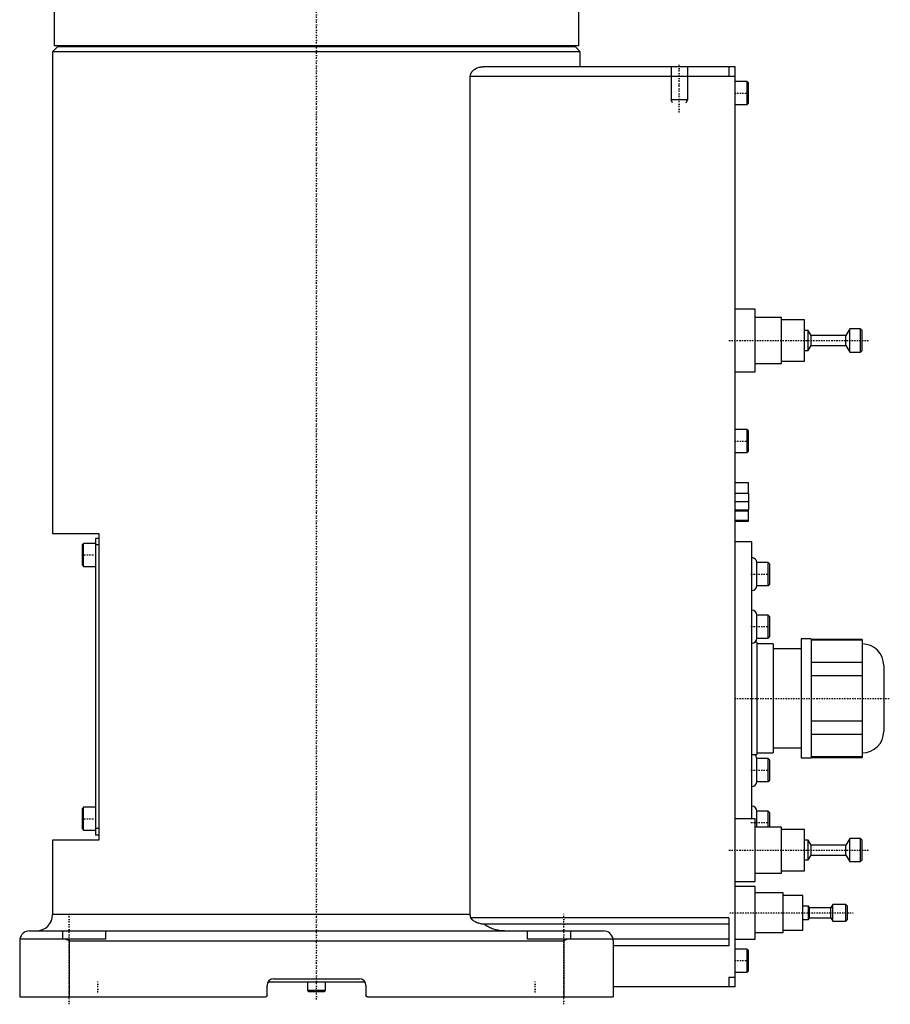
# Model space of a CAD drawing. Extents: x -502 to 174, y -319 to 558.
# Tile 2 of 5: x -90 to 174, y -319 to -20. Entities that reach past the tile are written whole.
import ezdxf

# ---------------------------------------------------------------- set-up
doc = ezdxf.new("R2010")
doc.units = 0
doc.linetypes.add('CENTER', pattern=[1.5, 0.45, -0.5, 0.05, -0.5])
for name, color, linetype in [('AM_0', 7, 'CONTINUOUS'), ('AM_10', 7, 'CONTINUOUS'), ('AM_7', 7, 'CENTER')]:
    doc.layers.add(name, color=color, linetype=linetype)

msp = doc.modelspace()

# ---------------------------------------------------------------- linework, layer by layer
at = {"layer": 'AM_0', "color": 7, "linetype": 'CONTINUOUS'}
for p, q in [((-79.5, -11.5), (-79.5, -28.2)), ((79.5, -28.2), (79.5, -11.5)), ((-78.5, -28.5), (-80, -30)), ((79.5, -28.2), (-79.5, -28.2)), ((78.5, -28.5), (-78.5, -28.5)), ((-75, -28.2), (-75, -28.5)), ((75, -28.5), (75, -28.2)), ((80, -30), (78.5, -28.5)), ((-80, -30), (-80, -176)), ((80, -30), (-80, -30)), ((80, -34.5), (80, -30)), ((127, -34.5), (50.56, -34.5)), ((125, -34.5), (125, -37.5)), ((127, -313.5), (127, -34.5)), ((46.64, -291.5), (46.64, -37.5)), ((127, -37.5), (46.64, -37.5)), ((130.6, -39), (127, -39)), ((131, -39.4), (130.6, -39)), ((130.6, -46), (130.6, -39)), ((131, -45.6), (131, -39.4)), ((127, -46), (130.6, -46)), ((130.6, -46), (131, -45.6)), ((133, -108), (127, -108)), ((133, -127), (133, -108)), ((141, -110.5), (133, -110.5)), ((141, -124.5), (141, -110.5)), ((148, -111.25), (141, -111.25)), ((148, -123.75), (148, -111.25)), ((149.1, -114.5), (148, -114.5)), ((150, -116), (149.1, -114.5)), ((149.1, -120.5), (149.1, -114.5)), ((160.5, -116), (150, -116)), ((150, -119), (150, -116)), ((161.7, -114), (160.5, -116)), ((160.5, -119), (160.5, -116)), ((165, -114), (161.7, -114)), ((161.7, -121), (161.7, -114)), ((165.5, -114.5), (165, -114)), ((165, -121), (165, -114)), ((165.5, -120.5), (165.5, -114.5)), ((149.1, -120.5), (150, -119)), ((150, -119), (160.5, -119)), ((160.5, -119), (161.7, -121)), ((148, -120.5), (149.1, -120.5)), ((161.7, -121), (165, -121)), ((165, -121), (165.5, -120.5)), ((133, -124.5), (141, -124.5)), ((141, -123.75), (148, -123.75)), ((127, -127), (133, -127)), ((130.6, -144.5), (127, -144.5)), ((131, -144.9), (130.6, -144.5)), ((130.6, -151.5), (130.6, -144.5)), ((131, -151.1), (131, -144.9)), ((127, -151.5), (130.6, -151.5)), ((130.6, -151.5), (131, -151.1)), ((127, -160.6), (131, -160.6)), ((131, -163.8), (131, -160.6)), ((127, -163.8), (131.1, -163.8)), ((131.1, -168.8), (131.1, -163.8)), ((127, -166.3), (131.1, -166.3)), ((127, -168.8), (131.1, -168.8)), ((127, -169.18), (131, -169.18)), ((131, -172.3), (131, -168.8)), ((127, -172), (131, -172)), ((127, -172.3), (131, -172.3)), ((-80, -176), (-66, -176)), ((-66, -176), (-66, -269)), ((-70.6, -179), (-71, -179.4)), ((-67, -179), (-70.6, -179)), ((-70.6, -186), (-70.6, -179)), ((-67, -177.5), (-67, -267.5)), ((-66, -177.5), (-67, -177.5)), ((132, -178.5), (127, -178.5)), ((132, -262.51), (132, -178.5)), ((-71, -185.6), (-71, -179.4)), ((-66, -179.5), (-67, -179.5)), ((137, -184.83), (133.5, -184.83)), ((133.5, -191.83), (133.5, -184.83)), ((137.5, -185.33), (137, -184.83)), ((137, -191.83), (137, -184.83)), ((-71, -185.6), (-70.6, -186)), ((-70.6, -186), (-67, -186)), ((137.5, -191.33), (137.5, -185.33)), ((133.5, -191.83), (137, -191.83)), ((137, -191.83), (137.5, -191.33)), ((137, -200.75), (133.5, -200.75)), ((133.5, -207.75), (133.5, -200.75)), ((137.5, -201.25), (137, -200.75)), ((137, -207.75), (137, -200.75)), ((137.5, -207.25), (137.5, -201.25)), ((133.5, -207.75), (137, -207.75)), ((137, -207.75), (137.5, -207.25)), ((150, -208), (147, -208)), ((147, -208), (147, -244)), ((150, -208), (150, -244)), ((165.47, -208.11), (150, -208.11)), ((150, -208.26), (165.47, -208.26)), ((165.47, -208.11), (165.47, -243.89)), ((133.5, -209), (132.83, -209)), ((133.5, -209), (133.5, -243)), ((138.5, -209.5), (133.5, -209.5)), ((138.5, -209.5), (138.5, -242.5)), ((147, -211), (138.5, -211)), ((165.51, -209.5), (165.47, -209.5)), ((165.51, -209.5), (165.51, -242.5)), ((165.47, -215.16), (150, -215.16)), ((172, -215.99), (172, -236.01)), ((150, -219.1), (165.47, -219.1)), ((165.47, -232.9), (150, -232.9)), ((150, -236.84), (165.47, -236.84)), ((138.5, -241), (147, -241)), ((132, -243), (133.5, -243)), ((133.5, -242.5), (138.5, -242.5)), ((137, -244.25), (133.5, -244.25)), ((133.5, -251.25), (133.5, -244.25)), ((137.5, -244.75), (137, -244.25)), ((137, -251.25), (137, -244.25)), ((137.5, -250.75), (137.5, -244.75)), ((147, -244), (150, -244)), ((165.47, -243.74), (150, -243.74)), ((150, -243.89), (165.47, -243.89)), ((165.47, -242.5), (165.51, -242.5)), ((133.5, -251.25), (137, -251.25)), ((137, -251.25), (137.5, -250.75)), ((-70.6, -259), (-71, -259.4)), ((-71, -265.6), (-71, -259.4)), ((-67, -259), (-70.6, -259)), ((-70.6, -266), (-70.6, -259)), ((133, -262.5), (127, -262.5)), ((133, -281.5), (133, -262.5)), ((137, -260.17), (133.5, -260.17)), ((133.5, -265), (133.5, -260.17)), ((137.5, -260.67), (137, -260.17)), ((137, -265), (137, -260.17)), ((137.5, -265), (137.5, -260.67)), ((-71, -265.6), (-70.6, -266)), ((-66, -265.5), (-67, -265.5)), ((141, -265), (133, -265)), ((141, -279), (141, -265)), ((-70.6, -266), (-67, -266)), ((-66, -267.5), (-67, -267.5)), ((148, -265.75), (141, -265.75)), ((148, -278.25), (148, -265.75)), ((161.7, -268.5), (160.5, -270.5)), ((165, -268.5), (161.7, -268.5)), ((161.7, -275.5), (161.7, -268.5)), ((165.5, -269), (165, -268.5)), ((165, -275.5), (165, -268.5)), ((-80, -269), (-80, -291.5)), ((-66, -269), (-80, -269)), ((149.1, -269), (148, -269)), ((150, -270.5), (149.1, -269)), ((149.1, -275), (149.1, -269)), ((160.5, -270.5), (150, -270.5)), ((150, -273.5), (150, -270.5)), ((160.5, -273.5), (160.5, -270.5)), ((165.5, -275), (165.5, -269)), ((149.1, -275), (150, -273.5)), ((150, -273.5), (160.5, -273.5)), ((160.5, -273.5), (161.7, -275.5)), ((148, -275), (149.1, -275)), ((161.7, -275.5), (165, -275.5)), ((165, -275.5), (165.5, -275)), ((133, -279), (141, -279)), ((141, -278.25), (148, -278.25)), ((127, -281.5), (133, -281.5)), ((133, -283), (127, -283)), ((133, -299), (133, -283)), ((141.5, -285), (133, -285)), ((141.5, -297), (141.5, -285)), ((147.5, -285.75), (141.5, -285.75)), ((147.5, -296.25), (147.5, -285.75)), ((149.2, -289), (147.5, -289)), ((149.5, -289.5), (149.2, -289)), ((149.2, -293), (149.2, -289)), ((156, -289.5), (149.5, -289.5)), ((149.5, -292.5), (149.5, -289.5)), ((156.6, -288.5), (156, -289.5)), ((156, -292.5), (156, -289.5)), ((160.5, -288.5), (156.6, -288.5)), ((156.6, -293.5), (156.6, -288.5)), ((161, -289), (160.5, -288.5)), ((160.5, -293.5), (160.5, -288.5)), ((161, -293), (161, -289)), ((46.64, -291.5), (-80, -291.5)), ((125, -292.5), (46.81, -292.5)), ((125, -292.5), (125, -301)), ((149.2, -293), (149.5, -292.5)), ((149.5, -292.5), (156, -292.5)), ((156, -292.5), (156.6, -293.5)), ((125, -294.5), (50.91, -294.5)), ((147.5, -293), (149.2, -293)), ((156.6, -293.5), (160.5, -293.5)), ((160.5, -293.5), (161, -293)), ((-87, -296.5), (87, -296.5)), ((-77, -296.5), (-77, -299)), ((-64, -296.5), (-64, -299)), ((64, -299), (64, -296.5)), ((77, -296.5), (77, -299)), ((133, -297), (141.5, -297)), ((141.5, -296.25), (147.5, -296.25)), ((-90, -299.5), (-90, -316.5)), ((-64, -299), (-89.96, -299)), ((-75, -299.5), (-76.12, -299)), ((-75, -299.5), (-75, -316.5)), ((-75, -299.5), (75, -299.5)), ((125, -299), (64, -299)), ((76.12, -299), (75, -299.5)), ((75, -299.5), (75, -316.5)), ((90, -299.5), (90, -316.5)), ((125, -301), (90, -301)), ((127, -299), (133, -299)), ((130.6, -302), (127, -302)), ((131, -302.4), (130.6, -302)), ((130.6, -309), (130.6, -302)), ((131, -308.6), (131, -302.4)), ((127, -309), (130.6, -309)), ((130.6, -309), (131, -308.6)), ((-15, -316), (-15, -313)), ((14.73, -312), (-14.73, -312)), ((-13, -311), (13, -311)), ((-2.75, -312), (-2.75, -314.6)), ((2.75, -314.6), (2.75, -312)), ((15, -313), (15, -316)), ((125, -310.5), (125, -313.5)), ((125, -310.5), (127, -310.5)), ((-2.75, -314.6), (-2.35, -315)), ((2.75, -314.6), (-2.75, -314.6)), ((2.35, -315), (-2.35, -315)), ((2.35, -315), (2.75, -314.6)), ((127, -313.5), (90, -313.5)), ((-90, -316.5), (-15.5, -316.5)), ((15.5, -316.5), (90, -316.5))]:
    msp.add_line(p, q, dxfattribs=at)
for points in [[(46.64, -37.5, 0), (46.64, -37.47, 0), (46.64, -37.42, 0), (46.64, -37.36, 0), (46.64, -37.33, 0), (46.65, -37.3, 0), (46.65, -37.25, 0), (46.66, -37.19, 0), (46.67, -37.14, 0), (46.68, -37.09, 0), (46.69, -37.03, 0), (46.69, -37, 0), (46.7, -36.98, 0), (46.71, -36.92, 0), (46.73, -36.87, 0), (46.75, -36.82, 0), (46.76, -36.77, 0), (46.78, -36.72, 0), (46.79, -36.69, 0), (46.8, -36.67, 0), (46.82, -36.62, 0), (46.84, -36.57, 0), (46.86, -36.54, 0), (46.87, -36.52, 0), (46.89, -36.47, 0), (46.92, -36.42, 0), (46.93, -36.4, 0), (46.94, -36.37, 0), (46.97, -36.32, 0), (47, -36.28, 0), (47.03, -36.23, 0), (47.06, -36.19, 0), (47.09, -36.14, 0), (47.1, -36.12, 0), (47.12, -36.1, 0), (47.15, -36.06, 0), (47.18, -36.01, 0), (47.21, -35.97, 0), (47.25, -35.93, 0), (47.28, -35.89, 0), (47.3, -35.87, 0), (47.32, -35.85, 0), (47.35, -35.81, 0), (47.39, -35.77, 0), (47.43, -35.74, 0), (47.46, -35.7, 0), (47.5, -35.66, 0), (47.52, -35.65, 0), (47.54, -35.63, 0), (47.58, -35.59, 0), (47.61, -35.56, 0), (47.65, -35.53, 0), (47.69, -35.49, 0), (47.73, -35.46, 0), (47.75, -35.45, 0), (47.77, -35.43, 0), (47.81, -35.4, 0), (47.85, -35.37, 0), (47.98, -35.28, 0), (48.11, -35.2, 0), (48.23, -35.12, 0), (48.49, -34.98, 0), (48.76, -34.86, 0), (49.04, -34.75, 0), (49.32, -34.67, 0), (49.6, -34.6, 0), (49.74, -34.57, 0), (49.88, -34.55, 0), (50.15, -34.52, 0), (50.42, -34.5, 0), (50.56, -34.5, 0)], [(46.81, -292.5, 0), (46.8, -292.47, 0), (46.78, -292.42, 0), (46.77, -292.36, 0), (46.76, -292.33, 0), (46.75, -292.31, 0), (46.73, -292.25, 0), (46.72, -292.19, 0), (46.71, -292.14, 0), (46.7, -292.08, 0), (46.68, -292.03, 0), (46.68, -292, 0), (46.67, -291.97, 0), (46.67, -291.91, 0), (46.66, -291.86, 0), (46.65, -291.8, 0), (46.65, -291.75, 0), (46.64, -291.69, 0), (46.64, -291.66, 0), (46.64, -291.64, 0), (46.64, -291.58, 0), (46.64, -291.53, 0), (46.64, -291.5, 0)], [(50.91, -294.5, 0), (50.89, -294.5, 0), (50.85, -294.5, 0), (50.81, -294.5, 0), (50.79, -294.5, 0), (50.77, -294.5, 0), (50.73, -294.5, 0), (50.69, -294.49, 0), (50.54, -294.48, 0), (50.29, -294.45, 0), (50.16, -294.43, 0), (50.03, -294.4, 0), (49.77, -294.35, 0), (49.51, -294.28, 0), (49.24, -294.2, 0), (48.97, -294.11, 0), (48.71, -294.01, 0), (48.58, -293.96, 0), (48.45, -293.9, 0), (48.2, -293.78, 0), (47.97, -293.65, 0), (47.74, -293.52, 0), (47.62, -293.43, 0), (47.58, -293.41, 0), (47.55, -293.38, 0), (47.53, -293.37, 0), (47.51, -293.36, 0), (47.48, -293.33, 0), (47.45, -293.31, 0), (47.42, -293.28, 0), (47.38, -293.26, 0), (47.35, -293.23, 0), (47.34, -293.21, 0), (47.32, -293.2, 0), (47.29, -293.17, 0), (47.26, -293.14, 0), (47.24, -293.13, 0), (47.23, -293.11, 0), (47.2, -293.08, 0), (47.17, -293.05, 0), (47.15, -293.04, 0), (47.14, -293.02, 0), (47.11, -292.99, 0), (47.08, -292.96, 0), (47.05, -292.92, 0), (47.03, -292.89, 0), (47, -292.86, 0), (46.99, -292.84, 0), (46.98, -292.82, 0), (46.95, -292.79, 0), (46.93, -292.75, 0), (46.91, -292.71, 0), (46.89, -292.68, 0), (46.87, -292.64, 0), (46.86, -292.62, 0), (46.85, -292.6, 0), (46.83, -292.56, 0), (46.82, -292.52, 0), (46.81, -292.5, 0)], [(57.06, -296.5, 0), (56.89, -296.5, 0), (56.53, -296.49, 0), (56.16, -296.46, 0), (55.98, -296.45, 0), (55.79, -296.43, 0), (55.42, -296.38, 0), (55.04, -296.32, 0), (54.68, -296.24, 0), (54.32, -296.16, 0), (53.97, -296.06, 0), (53.8, -296.01, 0), (53.64, -295.96, 0), (53.3, -295.84, 0), (52.96, -295.71, 0), (52.61, -295.56, 0), (52.27, -295.39, 0), (51.94, -295.21, 0), (51.78, -295.12, 0), (51.63, -295.02, 0), (51.33, -294.82, 0), (51.05, -294.61, 0), (50.91, -294.5, 0)], [(-89.96, -299, 0), (-89.97, -299.08, 0), (-89.99, -299.25, 0), (-90, -299.42, 0), (-90, -299.5, 0)], [(90, -299.5, 0), (90, -299.42, 0), (89.99, -299.25, 0), (89.97, -299.08, 0), (89.96, -299, 0)], [(-15, -316, 0), (-15, -316, 0), (-15, -316.01, 0), (-15, -316.02, 0), (-15, -316.02, 0), (-15, -316.02, 0), (-15, -316.03, 0), (-15, -316.03, 0), (-15, -316.04, 0), (-15, -316.05, 0), (-15, -316.05, 0), (-15, -316.06, 0), (-15, -316.06, 0), (-15, -316.07, 0), (-15.01, -316.07, 0), (-15.01, -316.08, 0), (-15.01, -316.08, 0), (-15.01, -316.09, 0), (-15.01, -316.09, 0), (-15.01, -316.1, 0), (-15.01, -316.1, 0), (-15.01, -316.11, 0), (-15.01, -316.11, 0), (-15.01, -316.12, 0), (-15.02, -316.12, 0), (-15.02, -316.13, 0), (-15.02, -316.13, 0), (-15.02, -316.14, 0), (-15.02, -316.14, 0), (-15.02, -316.15, 0), (-15.02, -316.15, 0), (-15.03, -316.16, 0), (-15.03, -316.17, 0), (-15.03, -316.17, 0), (-15.03, -316.17, 0), (-15.03, -316.18, 0), (-15.04, -316.18, 0), (-15.04, -316.19, 0), (-15.04, -316.2, 0), (-15.04, -316.2, 0), (-15.04, -316.21, 0), (-15.05, -316.21, 0), (-15.05, -316.21, 0), (-15.05, -316.22, 0), (-15.05, -316.23, 0), (-15.06, -316.23, 0), (-15.06, -316.24, 0), (-15.06, -316.24, 0), (-15.06, -316.24, 0), (-15.07, -316.25, 0), (-15.07, -316.25, 0), (-15.07, -316.26, 0), (-15.08, -316.27, 0), (-15.08, -316.27, 0), (-15.08, -316.27, 0), (-15.08, -316.28, 0), (-15.09, -316.28, 0), (-15.09, -316.29, 0), (-15.09, -316.29, 0), (-15.1, -316.3, 0), (-15.1, -316.3, 0), (-15.1, -316.3, 0), (-15.11, -316.31, 0), (-15.11, -316.31, 0), (-15.11, -316.32, 0), (-15.12, -316.32, 0), (-15.12, -316.32, 0), (-15.12, -316.33, 0), (-15.13, -316.33, 0), (-15.13, -316.33, 0), (-15.13, -316.34, 0), (-15.13, -316.34, 0), (-15.14, -316.35, 0), (-15.14, -316.35, 0), (-15.15, -316.35, 0), (-15.15, -316.36, 0), (-15.15, -316.36, 0), (-15.16, -316.36, 0), (-15.16, -316.37, 0), (-15.16, -316.37, 0), (-15.17, -316.38, 0), (-15.17, -316.38, 0), (-15.18, -316.38, 0), (-15.18, -316.39, 0), (-15.18, -316.39, 0), (-15.19, -316.39, 0), (-15.19, -316.39, 0), (-15.2, -316.4, 0), (-15.2, -316.4, 0), (-15.21, -316.41, 0), (-15.21, -316.41, 0), (-15.21, -316.41, 0), (-15.22, -316.41, 0), (-15.22, -316.42, 0), (-15.23, -316.42, 0), (-15.24, -316.42, 0), (-15.24, -316.43, 0), (-15.24, -316.43, 0), (-15.25, -316.43, 0), (-15.25, -316.43, 0), (-15.26, -316.44, 0), (-15.26, -316.44, 0), (-15.27, -316.44, 0), (-15.27, -316.45, 0), (-15.28, -316.45, 0), (-15.28, -316.45, 0), (-15.29, -316.45, 0), (-15.29, -316.45, 0), (-15.29, -316.46, 0), (-15.3, -316.46, 0), (-15.3, -316.46, 0), (-15.31, -316.46, 0), (-15.31, -316.46, 0), (-15.32, -316.46, 0), (-15.32, -316.47, 0), (-15.33, -316.47, 0), (-15.33, -316.47, 0), (-15.34, -316.47, 0), (-15.35, -316.48, 0), (-15.35, -316.48, 0), (-15.35, -316.48, 0), (-15.36, -316.48, 0), (-15.36, -316.48, 0), (-15.37, -316.48, 0), (-15.38, -316.48, 0), (-15.38, -316.49, 0), (-15.39, -316.49, 0), (-15.39, -316.49, 0), (-15.4, -316.49, 0), (-15.4, -316.49, 0), (-15.4, -316.49, 0)], [(15.01, -316.07, 0), (15, -316.06, 0), (15, -316.04, 0), (15, -316.01, 0), (15, -316, 0)], [(15.5, -316.5, 0), (15.5, -316.5, 0), (15.49, -316.5, 0), (15.49, -316.5, 0), (15.48, -316.5, 0), (15.48, -316.5, 0), (15.47, -316.5, 0), (15.47, -316.5, 0), (15.46, -316.5, 0), (15.46, -316.5, 0), (15.45, -316.5, 0), (15.45, -316.5, 0), (15.44, -316.5, 0), (15.44, -316.5, 0), (15.43, -316.5, 0), (15.43, -316.49, 0), (15.42, -316.49, 0), (15.41, -316.49, 0), (15.41, -316.49, 0), (15.41, -316.49, 0), (15.4, -316.49, 0), (15.4, -316.49, 0), (15.39, -316.49, 0), (15.39, -316.49, 0), (15.38, -316.49, 0), (15.38, -316.48, 0), (15.37, -316.48, 0), (15.37, -316.48, 0), (15.37, -316.48, 0), (15.36, -316.48, 0), (15.35, -316.48, 0), (15.35, -316.48, 0), (15.34, -316.47, 0), (15.34, -316.47, 0), (15.34, -316.47, 0), (15.33, -316.47, 0), (15.32, -316.47, 0), (15.32, -316.47, 0), (15.31, -316.46, 0), (15.31, -316.46, 0), (15.3, -316.46, 0), (15.3, -316.46, 0), (15.3, -316.46, 0), (15.29, -316.45, 0), (15.28, -316.45, 0), (15.28, -316.45, 0), (15.27, -316.45, 0), (15.27, -316.44, 0), (15.27, -316.44, 0), (15.26, -316.44, 0), (15.26, -316.44, 0), (15.25, -316.43, 0), (15.25, -316.43, 0), (15.24, -316.43, 0), (15.24, -316.43, 0), (15.24, -316.42, 0), (15.23, -316.42, 0), (15.23, -316.42, 0), (15.22, -316.41, 0), (15.21, -316.41, 0), (15.21, -316.41, 0), (15.21, -316.41, 0), (15.2, -316.4, 0), (15.2, -316.4, 0), (15.2, -316.4, 0), (15.19, -316.39, 0), (15.19, -316.39, 0), (15.19, -316.39, 0), (15.18, -316.38, 0), (15.18, -316.38, 0), (15.18, -316.38, 0), (15.17, -316.38, 0), (15.17, -316.37, 0), (15.16, -316.37, 0), (15.16, -316.37, 0), (15.15, -316.36, 0), (15.15, -316.36, 0), (15.15, -316.36, 0), (15.15, -316.35, 0), (15.14, -316.35, 0), (15.14, -316.34, 0), (15.13, -316.34, 0), (15.13, -316.34, 0), (15.13, -316.33, 0), (15.13, -316.33, 0), (15.12, -316.33, 0), (15.12, -316.32, 0), (15.11, -316.32, 0), (15.11, -316.31, 0), (15.11, -316.31, 0), (15.1, -316.31, 0), (15.1, -316.3, 0), (15.1, -316.3, 0), (15.09, -316.29, 0), (15.09, -316.29, 0), (15.09, -316.28, 0), (15.08, -316.28, 0), (15.08, -316.28, 0), (15.08, -316.27, 0), (15.08, -316.27, 0), (15.07, -316.26, 0), (15.07, -316.26, 0), (15.07, -316.25, 0), (15.06, -316.25, 0), (15.06, -316.24, 0), (15.06, -316.24, 0), (15.06, -316.24, 0), (15.06, -316.23, 0), (15.05, -316.23, 0), (15.05, -316.22, 0), (15.05, -316.22, 0), (15.05, -316.21, 0), (15.05, -316.21, 0), (15.04, -316.21, 0), (15.04, -316.2, 0), (15.04, -316.2, 0), (15.04, -316.19, 0), (15.04, -316.18, 0), (15.03, -316.18, 0), (15.03, -316.18, 0), (15.03, -316.17, 0), (15.03, -316.17, 0), (15.03, -316.16, 0), (15.02, -316.15, 0), (15.02, -316.15, 0), (15.02, -316.14, 0), (15.02, -316.14, 0), (15.02, -316.14, 0), (15.02, -316.13, 0), (15.02, -316.12, 0), (15.01, -316.12, 0)]]:
    msp.add_polyline3d(points, dxfattribs=at)
for centre, radius, start, end in [((132, -184.83), 1.5, 0, 90), ((132, -191.83), 1.5, 270, 0), ((132, -200.75), 1.5, 0, 90), ((132, -207.75), 1.5, 270, 0), ((165.51, -215.99), 6.49, 0, 90), ((165.51, -236.01), 6.49, 270, 0), ((132, -244.25), 1.5, 0, 56.4427), ((132, -251.25), 1.5, 270, 0), ((132, -260.17), 1.5, 0, 90), ((-85, -291.5), 5, 270, 0), ((-87, -299.5), 3, 90, 170.4059), ((87, -299.5), 3, 9.5941, 90), ((-13, -313), 2, 90, 180), ((13, -313), 2, 0, 90), ((-15.5, -316), 0.5, 270, 0), ((15.5, -316), 0.5, 180, 270)]:
    msp.add_arc(centre, radius, start, end, dxfattribs=at)
at = {"layer": 'AM_10', "color": 7, "linetype": 'CONTINUOUS'}
for p, q in [((107.5, -34.5), (107.5, -44.5)), ((112.5, -34.5), (112.5, -44.5)), ((112.5, -44.5), (107.5, -44.5)), ((107.93, -45.5), (107.5, -44.5)), ((112.07, -45.5), (112.5, -44.5))]:
    msp.add_line(p, q, dxfattribs=at)
at = {"layer": 'AM_7', "color": 4, "linetype": 'CENTER'}
for p, q in [((0, -317.3), (0, 16.93)), ((110, -48.35), (110, -33.84)), ((126.8, -42.5), (131.2, -42.5)), ((125.08, -117.5), (167.43, -117.5)), ((126.8, -148), (131.2, -148)), ((126.8, -166.3), (131.31, -166.3)), ((-71.2, -182.5), (-66.8, -182.5)), ((131.72, -188.33), (137.78, -188.33)), ((131.72, -204.25), (137.78, -204.25)), ((126.75, -226), (174, -226)), ((131.72, -247.75), (137.78, -247.75)), ((-71.2, -262.5), (-66.8, -262.5)), ((131.72, -263.67), (137.78, -263.67)), ((125.08, -272), (167.43, -272)), ((-75, -318.75), (-75, -291.25)), ((75, -318.75), (75, -291.25)), ((125.3, -291), (162.7, -291)), ((126.8, -305.5), (131.2, -305.5)), ((-66.35, -315.15), (-66.35, -311.85)), ((66.35, -315.15), (66.35, -311.85))]:
    msp.add_line(p, q, dxfattribs=at)

doc.saveas('drawing.dxf')
